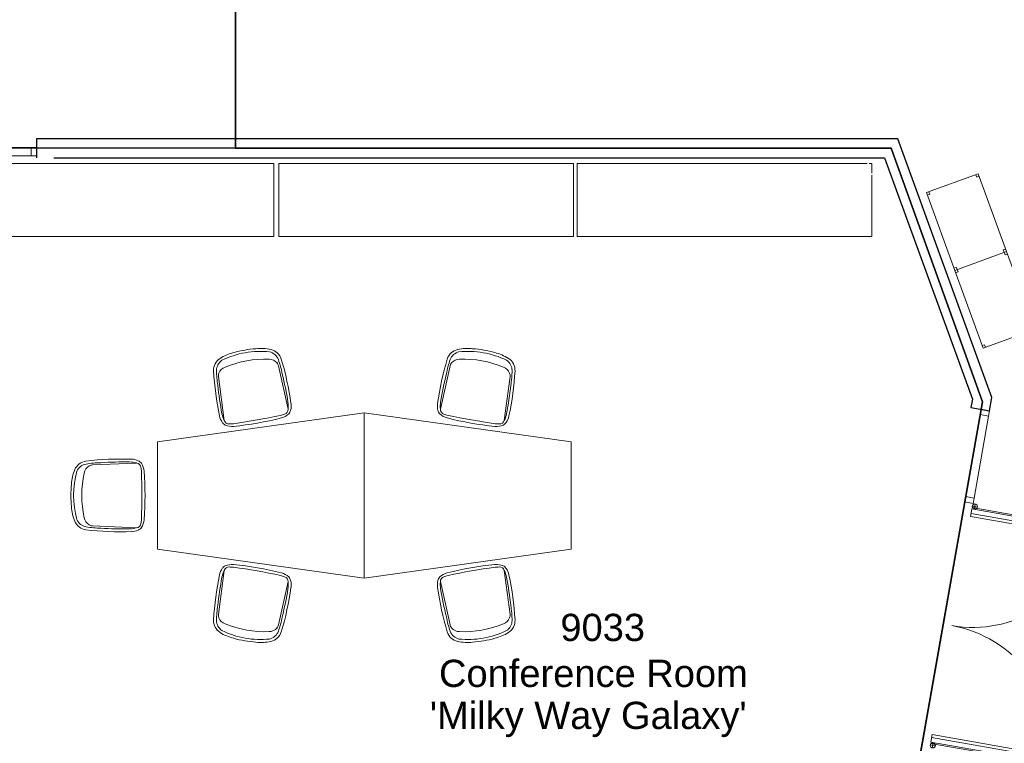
# Model space of a CAD drawing. Header units: inches. Extents: x -1 to 4727, y -3 to 1727.
# Tile 114 of 163: x 3681 to 3967, y 415 to 625. Entities that reach past the tile are written whole.
import ezdxf

# ---------------------------------------------------------------- set-up
doc = ezdxf.new("R2010")
doc.units = ezdxf.units.IN
doc.header["$LTSCALE"] = 42
doc.header["$MEASUREMENT"] = 0
doc.layers.get('0').update_dxf_attribs({"linetype": 'CONTINUOUS'})
for name, color, linetype in [('I-DOOR', 9, 'CONTINUOUS'), ('I-FURN', 8, 'CONTINUOUS'), ('I-FURN-CONF', 9, 'CONTINUOUS'), ('I-GLAZ', 8, 'CONTINUOUS'), ('I-WALL', 8, 'CONTINUOUS'), ('Room Names & IDs', 7, 'CONTINUOUS'), ('triLabelLayer', 7, 'CONTINUOUS'), ('triMeasuredGrossAreaLayer', 7, 'CONTINUOUS'), ('triSpaceLayer', 7, 'CONTINUOUS')]:
    doc.layers.add(name, color=color, linetype=linetype)
doc.styles.add('PDF Helvetica', font='Helvetica.ttf')
doc.styles.get("Standard").update_dxf_attribs({"font": 'romans.shx'})

# ---------------------------------------------------------------- blocks, each defined once
blk = doc.blocks.new('Rectangular Mullion - IOC - Typical-5911577-FURNITURE PLAN - FLOOR 09 - EAST')
at = {"lineweight": 9}
for p, q in [((4218.75, 1102.85), (4222.95, 1126.65)), ((4221.21, 1102.42), (4225.41, 1126.22))]:
    blk.add_line(p, q, dxfattribs=at)
blk = doc.blocks.new('Door CW - Double - Offset Pivot Hinge - Single Swing - w Rails - Default - Interior CISCO WD-7566088-FURNITURE PLAN - FLOOR 09 - EAST')
at = {"lineweight": 9}
for p, q in [((-34.75, 1.12), (-34.75, 36.91)), ((-32.13, 36.91), (-34.37, 36.91)), ((-34.37, 36.91), (-34.37, 1.12)), ((-33, 36.91), (-33, 1.12)), ((-32.13, 36.91), (-32.13, 1.12)), ((32.13, 36.91), (34.38, 36.91)), ((32.13, 36.91), (32.13, 1.12)), ((33, 36.91), (33, 1.12)), ((34.38, 36.91), (34.38, 1.12)), ((34.75, 1.12), (34.75, 36.91)), ((-35.94, 1.87), (-34.44, 1.87)), ((-35.19, 2.62), (-35.19, 1.12)), ((-32.13, 1.12), (-34.37, 1.12)), ((-32.13, 1.12), (-34.37, 1.12)), ((32.13, 1.12), (34.38, 1.12)), ((34.44, 1.87), (35.94, 1.87)), ((35.19, 2.62), (35.19, 1.12))]:
    blk.add_line(p, q, dxfattribs=at)
for centre, radius in [((-36.63, 33.41), 0.625), ((-31.13, 33.41), 0.625), ((31.13, 33.41), 0.625), ((36.63, 33.41), 0.625), ((-35.19, 1.87), 0.75), ((35.19, 1.87), 0.75)]:
    blk.add_circle(centre, radius, dxfattribs=at)
for centre, start, end in [((-36, 1.12), 0.2012, 83.8208), ((36, 1.12), 96.1792, 179.7988)]:
    blk.add_arc(centre, 36, start, end, dxfattribs=at)
blk = doc.blocks.new('Rectangular Mullion - IOC - Typical-7566013-FURNITURE PLAN - FLOOR 09 - EAST')
at = {"lineweight": 18}
for p, q in [((-0.78, 1.25), (0.78, 1.25)), ((-0.78, -1.25), (-0.78, 1.25)), ((0.78, 1.25), (0.78, -1.25)), ((0.78, -1.25), (-0.78, -1.25))]:
    blk.add_line(p, q, dxfattribs=at)
blk = doc.blocks.new('Salamander Designs 4 bay credenza1 - Salamander Designs 4 bay credenza-4169453-FURNITURE PLAN - FLOOR 09 - EAST')
at = {"lineweight": 9}
for p, q in [((4104.99, 1199.56), (4019.49, 1199.56)), ((4019.49, 1199.56), (4019.49, 1178.31)), ((4104.99, 1178.31), (4104.99, 1199.56)), ((4019.49, 1178.31), (4104.99, 1178.31))]:
    blk.add_line(p, q, dxfattribs=at)
blk = doc.blocks.new('Salamander Designs 4 bay credenza2 - Salamander Designs 4 bay credenza-4169555-FURNITURE PLAN - FLOOR 09 - EAST')
at = {"lineweight": 9}
for p, q in [((4190.21, 1199.56), (4105.99, 1199.56)), ((4105.99, 1199.56), (4105.99, 1178.31)), ((4191.49, 1199.56), (4190.71, 1199.56)), ((4191.49, 1196.69), (4191.49, 1199.56)), ((4191.49, 1178.31), (4191.49, 1196.19)), ((4105.99, 1178.31), (4191.49, 1178.31))]:
    blk.add_line(p, q, dxfattribs=at)
blk = doc.blocks.new('60x48 Trapezoid Table - Innovation Room - 9_ x 4_ Cisco Harvest-4211365-FURNITURE PLAN - FLOOR 09 - EAST')
at = {"lineweight": 9}
for p, q in [((-15.59, 30), (-24, -30)), ((15.59, 30), (-15.59, 30)), ((24, -30), (15.59, 30)), ((-24, -30), (24, -30))]:
    blk.add_line(p, q, dxfattribs=at)
blk = doc.blocks.new('Rectangular Mullion - IOC - Typical-7955673-FURNITURE PLAN - FLOOR 09 - EAST')
at = {"lineweight": 9}
for p, q in [((3909.6, 1204.22), (3947.64, 1204.22)), ((3909.6, 1201.72), (3947.64, 1201.72))]:
    blk.add_line(p, q, dxfattribs=at)
blk = doc.blocks.new('Rectangular Mullion - IOC - Typical-7565964-FURNITURE PLAN - FLOOR 09 - EAST')
at = {"lineweight": 18}
for p, q in [((0, 1.25), (-1.5625, 1.25)), ((-1.5625, 1.25), (-1.5625, -1.25)), ((0, -1.25), (0, 1.25)), ((-1.5625, -1.25), (0, -1.25))]:
    blk.add_line(p, q, dxfattribs=at)
blk = doc.blocks.new('Knoll_Muuto_Fiber_Chair_Arm - Type Catalog WOOD-2662800-FURNITURE PLAN - FLOOR 09 - EAST')
at = {"lineweight": 9}
for p, q in [((-8.84, 5.53), (-9.41, -7.32)), ((9.41, -7.32), (8.84, 5.53))]:
    blk.add_line(p, q, dxfattribs=at)
for centre, radius, start, end in [((-2.43, -1.66), 13.29, 93.5677, 112.3942), ((0, -23.28), 35.04, 84.674, 95.326), ((2.43, -1.66), 13.29, 67.6058, 86.4323), ((-5.85, 6.79), 4.17, 113.1618, 171.8655), ((-5.55, 6.7), 3.62, 113.9733, 169.5812), ((0, -14.74), 25.73, 74.1643, 105.8357), ((0, -21.96), 30.57, 77.7554, 102.2446), ((5.55, 6.7), 3.62, 10.4188, 66.0267), ((5.85, 6.79), 4.17, 8.1345, 66.8382), ((76.47, -2.74), 87.04, 173.3251, 182.0125), ((14.94, 3.11), 24.42, 169.9958, 180.0806), ((-6.84, 5.44), 2, 149.0091, 177.4568), ((-5.9, 4.87), 3.1, 100.834, 149.0091), ((5.9, 4.87), 3.1, 30.9909, 79.166), ((6.84, 5.44), 2, 2.5432, 30.9909), ((-14.94, 3.11), 24.42, 359.9194, 10.0042), ((-76.47, -2.74), 87.04, 357.9875, 6.6749), ((81.24, -3.64), 90.97, 175.7652, 181.0264), ((-81.24, -3.64), 90.97, 358.9736, 4.2348), ((-0.82, -5), 8.9, 181.718, 195.0798), ((0.82, -5), 8.9, 344.9202, 358.282), ((-6, -5.78), 4.52, 180.2196, 206.0481), ((-7.76, -6.81), 2.48, 202.5515, 229.9853), ((-7.97, -7.1), 1.46, 188.7061, 262.5672), ((0.98, 50.35), 59.6, 261.1798, 262.382), ((-0.98, 50.35), 59.6, 277.618, 278.8202), ((7.97, -7.1), 1.46, 277.4328, 351.2939), ((7.76, -6.81), 2.48, 310.0147, 337.4485), ((6, -5.78), 4.52, 333.9519, 359.7804), ((-6.32, -3.46), 6.06, 239.9759, 263.154), ((0, 80.68), 90.43, 265.5304, 274.4696), ((0, 240.23), 249.05, 268.4069, 271.5931), ((6.32, -3.46), 6.06, 276.846, 300.0241)]:
    blk.add_arc(centre, radius, start, end, dxfattribs=at)
blk = doc.blocks.new('Knoll_Muuto_Fiber_Chair_Arm - Type Catalog WOOD-3742902-FURNITURE PLAN - FLOOR 09 - EAST')
at = {"lineweight": 9}
for p, q in [((-8.84, -5.53), (-9.41, 7.32)), ((9.41, 7.32), (8.84, -5.53))]:
    blk.add_line(p, q, dxfattribs=at)
for centre, radius, start, end in [((-7.76, 6.81), 2.48, 130.0147, 157.4485), ((-6.32, 3.46), 6.06, 96.846, 120.0241), ((0.98, -50.35), 59.6, 97.618, 98.8202), ((0, -80.68), 90.43, 85.5304, 94.4696), ((0, -240.23), 249.05, 88.4069, 91.5931), ((-0.98, -50.35), 59.6, 81.1798, 82.382), ((6.32, 3.46), 6.06, 59.9759, 83.154), ((7.76, 6.81), 2.48, 22.5515, 49.9853), ((76.47, 2.74), 87.04, 177.9875, 186.6749), ((-6, 5.78), 4.52, 153.9519, 179.7804), ((-0.82, 5), 8.9, 164.9202, 178.282), ((-7.97, 7.1), 1.46, 97.4328, 171.2939), ((7.97, 7.1), 1.46, 8.7061, 82.5672), ((0.82, 5), 8.9, 1.718, 15.0798), ((-76.47, 2.74), 87.04, 353.3251, 2.0125), ((6, 5.78), 4.52, 0.2196, 26.0481), ((81.24, 3.64), 90.97, 178.9736, 184.2348), ((-81.24, 3.64), 90.97, 355.7652, 1.0264), ((14.94, -3.11), 24.42, 179.9194, 190.0042), ((-6.84, -5.44), 2, 182.5432, 210.9909), ((6.84, -5.44), 2, 329.0091, 357.4568), ((-14.94, -3.11), 24.42, 349.9958, 0.0806), ((-5.85, -6.79), 4.17, 188.1345, 246.8382), ((-5.55, -6.7), 3.62, 190.4188, 246.0267), ((-5.9, -4.87), 3.1, 210.9909, 259.166), ((0, 21.96), 30.57, 257.7554, 282.2446), ((5.9, -4.87), 3.1, 280.834, 329.0091), ((5.55, -6.7), 3.62, 293.9733, 349.5812), ((5.85, -6.79), 4.17, 293.1618, 351.8655), ((-2.43, 1.66), 13.29, 247.6058, 266.4323), ((0, 14.74), 25.73, 254.1643, 285.8357), ((2.43, 1.66), 13.29, 273.5677, 292.3942), ((0, 23.28), 35.04, 264.674, 275.326)]:
    blk.add_arc(centre, radius, start, end, dxfattribs=at)
blk = doc.blocks.new('Rectangular Mullion - IOC - Typical-7565971-FURNITURE PLAN - FLOOR 09 - EAST')
at = {"lineweight": 18}
for p, q in [((0, 1.25), (-1.5625, 1.25)), ((-1.5625, 1.25), (-1.5625, -1.25)), ((0, -1.25), (0, 1.25)), ((-1.5625, -1.25), (0, -1.25))]:
    blk.add_line(p, q, dxfattribs=at)
blk = doc.blocks.new('Shelving - Open - TR02- Placeholder Trash-7564495-FURNITURE PLAN - FLOOR 09 - EAST')
at = {"lineweight": 9}
for p, q in [((-13.64, -16.87), (-13.64, -0.87)), ((10.36, -0.87), (-13.64, -0.87)), ((-13.64, -0.87), (-13.64, -16.87)), ((-13.64, -1.62), (-12.89, -1.62)), ((-12.89, -1.62), (-12.89, -0.87)), ((9.61, -0.87), (9.61, -1.62)), ((9.61, -1.62), (10.36, -1.62)), ((10.36, -0.87), (10.36, -16.87)), ((10.36, -16.87), (10.36, -0.87)), ((-12.89, -16.12), (-13.64, -16.12)), ((10.36, -16.87), (-13.64, -16.87)), ((-13.64, -16.87), (10.36, -16.87)), ((-12.89, -16.87), (-12.89, -16.12)), ((9.61, -16.12), (9.61, -16.87)), ((10.36, -16.12), (9.61, -16.12))]:
    blk.add_line(p, q, dxfattribs=at)

msp = doc.modelspace()

# ---------------------------------------------------------------- linework, layer by layer
at = {"layer": 'I-WALL'}
for p, q in [((3686.25, 589.94), (3686.25, 584.44)), ((3936.11, 589.94), (3686.25, 589.94)), ((3963.41, 514.91), (3936.11, 589.94)), ((3691.25, 584.44), (3932.25, 584.44)), ((3932.25, 584.44), (3957.74, 514.41)), ((3957.74, 514.41), (3957.31, 511.96)), ((3962.73, 511.01), (3963.41, 514.91)), ((3957.31, 511.96), (3962.73, 511.01))]:
    msp.add_line(p, q, dxfattribs=at)
at = {"layer": 'triMeasuredGrossAreaLayer'}
for points in [[(4720.94, 1696), (4720.94, 28), (4696, 28), (4696, 3.06), (3810.86, 3.06), (3810.86, 121.33), (3825.82, 177.85), (3899.16, 164.92), (3960.65, 513.57), (3934.18, 587.19), (3744, 587.19), (3744, 649.5)], [(3014, 649.5), (3153.5, 649.5), (3278, 649.5), (3278, 652), (3456.25, 652), (3456.25, 649.5), (3558.25, 649.5), (3674.12, 649.5), (3744, 649.5), (3744, 587.19), (3934.18, 587.19), (3960.65, 513.57), (3899.16, 164.92), (3825.82, 177.85), (3810.86, 121.33), (3810.86, 3.06), (1828, 3.06)]]:
    msp.add_lwpolyline(points, dxfattribs=at)
at = {"layer": 'triSpaceLayer'}
msp.add_lwpolyline([(3638.49, 587.19), (3638.49, 406.94), (3652.89, 404.21), (3652.49, 401.9), (3932.35, 353.13), (3960.65, 513.57), (3934.18, 587.19)], close=True, dxfattribs=at)

# ---------------------------------------------------------------- block references
at = {"layer": 'I-DOOR', "rotation": 259.9999999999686}
msp.add_blockref('Door CW - Double - Offset Pivot Hinge - Single Swing - w Rails - Default - Interior CISCO WD-7566088-FURNITURE PLAN - FLOOR 09 - EAST', (3950.51, 448.89), dxfattribs=at)
at = {"layer": 'I-FURN', "rotation": 290.0000000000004}
for p in [(3964.94, 567.27), (3973.15, 544.72)]:
    msp.add_blockref('Shelving - Open - TR02- Placeholder Trash-7564495-FURNITURE PLAN - FLOOR 09 - EAST', p, dxfattribs=at)
at = {"layer": 'I-FURN-CONF'}
for name, p in [('Salamander Designs 4 bay credenza1 - Salamander Designs 4 bay credenza-4169453-FURNITURE PLAN - FLOOR 09 - EAST', (-349.93, -616.75)), ('Salamander Designs 4 bay credenza1 - Salamander Designs 4 bay credenza-4169453-FURNITURE PLAN - FLOOR 09 - EAST', (-262.95, -616.75)), ('Salamander Designs 4 bay credenza2 - Salamander Designs 4 bay credenza-4169555-FURNITURE PLAN - FLOOR 09 - EAST', (-262.95, -616.75))]:
    msp.add_blockref(name, p, dxfattribs=at)
for name, p, rotation in [('Knoll_Muuto_Fiber_Chair_Arm - Type Catalog WOOD-3742902-FURNITURE PLAN - FLOOR 09 - EAST', (3748.7, 517.04), 190.0000000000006), ('Knoll_Muuto_Fiber_Chair_Arm - Type Catalog WOOD-2662800-FURNITURE PLAN - FLOOR 09 - EAST', (3813.95, 517.04), 349.9999999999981), ('60x48 Trapezoid Table - Innovation Room - 9_ x 4_ Cisco Harvest-4211365-FURNITURE PLAN - FLOOR 09 - EAST', (3811.32, 486.45), 270.0000000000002), ('Knoll_Muuto_Fiber_Chair_Arm - Type Catalog WOOD-2662800-FURNITURE PLAN - FLOOR 09 - EAST', (3707.97, 486.45), 89.99999999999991), ('Knoll_Muuto_Fiber_Chair_Arm - Type Catalog WOOD-2662800-FURNITURE PLAN - FLOOR 09 - EAST', (3748.7, 455.85), 169.9999999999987), ('Knoll_Muuto_Fiber_Chair_Arm - Type Catalog WOOD-3742902-FURNITURE PLAN - FLOOR 09 - EAST', (3813.95, 455.85), 10.00000000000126)]:
    msp.add_blockref(name, p, dxfattribs=dict(at, rotation=rotation))
at = {"layer": 'I-FURN-CONF', "xscale": -1, "rotation": 89.99999999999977}
msp.add_blockref('60x48 Trapezoid Table - Innovation Room - 9_ x 4_ Cisco Harvest-4211365-FURNITURE PLAN - FLOOR 09 - EAST', (3751.32, 486.45), dxfattribs=at)
at = {"layer": 'I-GLAZ'}
for name, p in [('Rectangular Mullion - IOC - Typical-7955673-FURNITURE PLAN - FLOOR 09 - EAST', (-262.95, -616.75)), ('Rectangular Mullion - IOC - Typical-7565964-FURNITURE PLAN - FLOOR 09 - EAST', (3686.25, 586.22))]:
    msp.add_blockref(name, p, dxfattribs=at)
at = {"layer": 'I-GLAZ', "rotation": 79.99999999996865}
msp.add_blockref('Rectangular Mullion - IOC - Typical-7565971-FURNITURE PLAN - FLOOR 09 - EAST', (3961.5, 511.22), dxfattribs=at)
at = {"layer": 'I-GLAZ', "lineweight": 9}
msp.add_blockref('Rectangular Mullion - IOC - Typical-5911577-FURNITURE PLAN - FLOOR 09 - EAST', (-262.95, -616.75), dxfattribs=at)
at = {"layer": 'I-GLAZ', "lineweight": 9, "xscale": -1, "rotation": 79.9999999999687}
msp.add_blockref('Rectangular Mullion - IOC - Typical-7566013-FURNITURE PLAN - FLOOR 09 - EAST', (3956.89, 485.12), dxfattribs=at)

# ---------------------------------------------------------------- texts
at = {"layer": 'Room Names & IDs', "attachment_point": 4, "style": 'PDF Helvetica'}
for s, insert, char_height in [('9033', (3838.22, 448.09), 7.902), ('Conference Room', (3803, 434.76), 7.9024), ("'Milky Way Galaxy'", (3800.34, 421.43), 7.9024)]:
    msp.add_mtext(s, dxfattribs=dict(at, insert=insert, char_height=char_height))
at = {"layer": 'triLabelLayer', "color": 7, "insert": (3839.67, 447.41), "char_height": 10, "attachment_point": 5}
msp.add_mtext('{\\fSansSerif;\\H0.01;}', dxfattribs=at)

doc.saveas('drawing.dxf')
